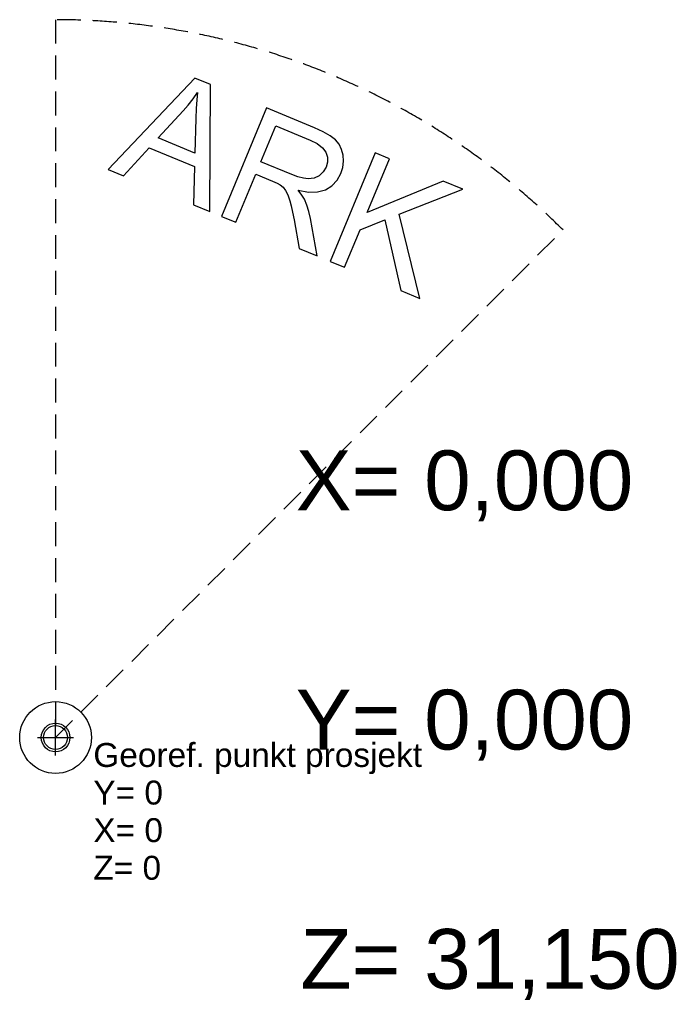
# Model space of a CAD drawing. Header units: millimetres. Extents: x -150 to 340869, y -1115 to 365939.
# Tile 1 of 6: x -150 to 2566, y -1115 to 3000. Entities that reach past the tile are written whole.
import ezdxf
from ezdxf.enums import TextEntityAlignment as Align

# ---------------------------------------------------------------- set-up
doc = ezdxf.new("R2010")
doc.units = ezdxf.units.MM
doc.header["$LTSCALE"] = 0.5
doc.header["$MEASUREMENT"] = 0
doc.linetypes.add('PLINE', pattern=[0])
doc.linetypes.add('Under snittplan', pattern=[300, 200, -100])
doc.layers.add('822- Nullpunkt for modelleringsgrunnlag(Nye konstruksjoner)', color=7, linetype='Continuous')
doc.styles.add('GENERATED_STYLE_1', font='arial.ttf')
doc.styles.add('GENERATED_STYLE_2', font='arial.ttf')

# ---------------------------------------------------------------- blocks, each defined once
blk = doc.blocks.new('Tekst 3D[1]', base_point=(218.9, 2368.1))
at = {"layer": '822- Nullpunkt for modelleringsgrunnlag(Nye konstruksjoner)', "linetype": 'PLINE'}
for p, q in [((582.3, 2755.5), (220.3, 2374.2)), ((647, 2728.8), (582.3, 2755.5)), ((644.7, 2198.4), (647, 2728.8)), ((574.9, 2668.8), (593.5, 2695.1)), ((593.5, 2695.1), (590.7, 2664.9)), ((533.2, 2618.6), (554.8, 2643.3)), ((554.8, 2643.3), (574.9, 2668.8)), ((590.7, 2664.9), (588.4, 2629.1)), ((428.3, 2506.2), (533.2, 2618.6)), ((588.4, 2629.1), (586.7, 2587.7)), ((881.4, 2631.6), (693.6, 2178.1)), ((1082.5, 2548.3), (881.4, 2631.6)), ((586.7, 2587.7), (582, 2442.5)), ((858.6, 2406.6), (920.7, 2556.7)), ((920.7, 2556.7), (1064.2, 2497.2)), ((1119.1, 2531.6), (1082.5, 2548.3)), ((1148.2, 2514.8), (1119.1, 2531.6)), ((1169.6, 2497.9), (1148.2, 2514.8)), ((582, 2442.5), (428.3, 2506.2)), ((1064.2, 2497.2), (1093.9, 2482.2)), ((1093.9, 2482.2), (1115.6, 2465.1)), ((1185, 2479.6), (1169.6, 2497.9)), ((1195.9, 2458.2), (1185, 2479.6)), ((284, 2347.8), (390.7, 2464.5)), ((390.7, 2464.5), (580.4, 2386)), ((1115.6, 2465.1), (1129.4, 2445.9)), ((1129.4, 2445.9), (1136.1, 2425.5)), ((1335.5, 2443.5), (1147.7, 1990.1)), ((1202.2, 2433.9), (1195.9, 2458.2)), ((1203.8, 2408.2), (1202.2, 2433.9)), ((1395.6, 2418.7), (1335.5, 2443.5)), ((987.5, 2353.2), (858.6, 2406.6)), ((1136.6, 2404.6), (1130.9, 2383.4)), ((1136.1, 2425.5), (1136.6, 2404.6)), ((1200.7, 2382.8), (1203.8, 2408.2)), ((1302.4, 2193.8), (1395.6, 2418.7)), ((220.3, 2374.2), (284, 2347.8)), ((580.4, 2386), (576.4, 2226.7)), ((753.6, 2153.3), (837, 2354.7)), ((837, 2354.7), (906.6, 2325.8)), ((1013.4, 2343.6), (987.5, 2353.2)), ((1102, 2347.7), (1080.4, 2337.7)), ((1119.1, 2363.5), (1102, 2347.7)), ((1130.9, 2383.4), (1119.1, 2363.5)), ((1176.6, 2328.7), (1192.7, 2357.7)), ((1192.7, 2357.7), (1200.7, 2382.8)), ((906.6, 2325.8), (926.4, 2317)), ((926.4, 2317), (939.1, 2309.8)), ((939.1, 2309.8), (951, 2299.4)), ((1036, 2337.6), (1013.4, 2343.6)), ((1055.4, 2335.1), (1036, 2337.6)), ((1080.4, 2337.7), (1055.4, 2335.1)), ((1127.8, 2289.3), (1155, 2305.9)), ((1155, 2305.9), (1176.6, 2328.7)), ((1620.8, 2325.4), (1302.4, 2193.8)), ((1702.1, 2291.7), (1620.8, 2325.4)), ((951, 2299.4), (961.5, 2286.4)), ((961.5, 2286.4), (970.9, 2268.6)), ((970.9, 2268.6), (979.4, 2243.5)), ((1030.1, 2267.2), (1013.9, 2287.2)), ((1013.9, 2287.2), (1057.2, 2279.4)), ((1040.7, 2249.6), (1030.1, 2267.2)), ((1057.2, 2279.4), (1095.2, 2280.1)), ((1095.2, 2280.1), (1127.8, 2289.3)), ((1435.8, 2186.8), (1702.1, 2291.7)), ((576.4, 2226.7), (644.7, 2198.4)), ((979.4, 2243.5), (984.9, 2221.8)), ((1050.7, 2225.1), (1040.7, 2249.6)), ((1059, 2198.1), (1050.7, 2225.1)), ((984.9, 2221.8), (990.8, 2195)), ((990.8, 2195), (996.9, 2163.1)), ((1065.5, 2168.7), (1059, 2198.1)), ((1522.6, 1834.8), (1435.8, 2186.8)), ((693.6, 2178.1), (753.6, 2153.3)), ((996.9, 2163.1), (1017.8, 2043.9)), ((1093.3, 2012.6), (1065.5, 2168.7)), ((1272.8, 2122.3), (1377, 2164)), ((1377, 2164), (1443.4, 1867.6)), ((1207.7, 1965.2), (1272.8, 2122.3)), ((1017.8, 2043.9), (1093.3, 2012.6)), ((1147.7, 1990.1), (1207.7, 1965.2)), ((1443.4, 1867.6), (1522.6, 1834.8))]:
    blk.add_line(p, q, dxfattribs=at)
blk = doc.blocks.new('Punktkoordinat[2]')
at = {"layer": '822- Nullpunkt for modelleringsgrunnlag(Nye konstruksjoner)', "linetype": 'PLINE'}
for radius in [150, 50]:
    blk.add_circle((0, 0), radius, dxfattribs=at)
at = {"layer": '822- Nullpunkt for modelleringsgrunnlag(Nye konstruksjoner)', "linetype": 'PLINE', "style": 'GENERATED_STYLE_1'}
for tag, p in [('DUMMY_23', (1441.1, 1199.9)), ('DUMMY_24', (1441.1, 199.9)), ('DUMMY_25', (1441.1, -800.1))]:
    blk.add_attdef(tag, text='', height=250, dxfattribs=at).set_placement(p, align=Align.TOP_RIGHT)
for tag, p in [('bFlipXY_0', (1541.1, 1199.9)), ('bFlipXY_1', (1541.1, 199.9)), ('bFlipXY_2', (1541.1, -800.1))]:
    blk.add_attdef(tag, text='', height=250, dxfattribs=at).set_placement(p, align=Align.TOP_LEFT)
blk = doc.blocks.new('Kart - koordinatobjekt 1[3]')
at = {"layer": '822- Nullpunkt for modelleringsgrunnlag(Nye konstruksjoner)', "linetype": 'PLINE'}
for p, q in [((0, -75), (0, 75)), ((-75, 0), (75, 0))]:
    blk.add_line(p, q, dxfattribs=at)
blk.add_circle((0, 0), 60, dxfattribs=at)
for tag, style, p in [('DUMMY_132', 'GENERATED_STYLE_2', (157.8, -22.9)), ('AC_show2DHotspotsIn3D_0', 'GENERATED_STYLE_1', (157.8, -180)), ('AC_show2DHotspotsIn3D_1', 'GENERATED_STYLE_1', (157.8, -337.1)), ('AC_show2DHotspotsIn3D_2', 'GENERATED_STYLE_1', (157.8, -494.3))]:
    blk.add_attdef(tag, text='', height=100, dxfattribs=dict(at, style=style)).set_placement(p, align=Align.TOP_LEFT)

msp = doc.modelspace()

# ---------------------------------------------------------------- linework, layer by layer
at = {"layer": '822- Nullpunkt for modelleringsgrunnlag(Nye konstruksjoner)', "linetype": 'Under snittplan', "flags": 128}
msp.add_lwpolyline([(0, 3000), (0, 0), (2121.3, 2121.3, 0.198912)], format="xyb", close=True, dxfattribs=at)

# ---------------------------------------------------------------- block references
at = {"layer": '822- Nullpunkt for modelleringsgrunnlag(Nye konstruksjoner)', "linetype": 'PLINE'}
msp.add_blockref('Tekst 3D[1]', (218.9, 2368.1), dxfattribs=at)
ref = msp.add_blockref('Punktkoordinat[2]', (0, 0), dxfattribs=at)
ref.add_attrib('bFlipXY', '0,000', dxfattribs={"color": 7, "linetype": 'PLINE', "height": 250, "style": 'GENERATED_STYLE_1'}).set_placement((1541.1, 1199.9), align=Align.TOP_LEFT)
ref.add_attrib('bFlipXY_1', '0,000', dxfattribs={"color": 7, "linetype": 'PLINE', "height": 250, "style": 'GENERATED_STYLE_1'}).set_placement((1541.1, 199.9), align=Align.TOP_LEFT)
ref.add_attrib('bFlipXY_2', '31,150', dxfattribs={"color": 7, "linetype": 'PLINE', "height": 250, "style": 'GENERATED_STYLE_1'}).set_placement((1541.1, -800.1), align=Align.TOP_LEFT)
ref.add_attrib('DUMMY_23', 'X=', dxfattribs={"color": 7, "linetype": 'PLINE', "height": 250, "style": 'GENERATED_STYLE_1'}).set_placement((1441.1, 1199.9), align=Align.TOP_RIGHT)
ref.add_attrib('DUMMY_24', 'Y=', dxfattribs={"color": 7, "linetype": 'PLINE', "height": 250, "style": 'GENERATED_STYLE_1'}).set_placement((1441.1, 199.9), align=Align.TOP_RIGHT)
ref.add_attrib('DUMMY_25', 'Z=', dxfattribs={"color": 7, "linetype": 'PLINE', "height": 250, "style": 'GENERATED_STYLE_1'}).set_placement((1441.1, -800.1), align=Align.TOP_RIGHT)
ref = msp.add_blockref('Kart - koordinatobjekt 1[3]', (0, 0), dxfattribs=at)
ref.add_attrib('AC_show2DHotspotsIn3D', 'Y= 0', dxfattribs={"color": 7, "linetype": 'PLINE', "height": 100, "style": 'GENERATED_STYLE_1'}).set_placement((157.8, -180), align=Align.TOP_LEFT)
ref.add_attrib('AC_show2DHotspotsIn3D_1', 'X= 0', dxfattribs={"color": 7, "linetype": 'PLINE', "height": 100, "style": 'GENERATED_STYLE_1'}).set_placement((157.8, -337.1), align=Align.TOP_LEFT)
ref.add_attrib('AC_show2DHotspotsIn3D_2', 'Z= 0', dxfattribs={"color": 7, "linetype": 'PLINE', "height": 100, "style": 'GENERATED_STYLE_1'}).set_placement((157.8, -494.3), align=Align.TOP_LEFT)
ref.add_attrib('DUMMY_132', 'Georef. punkt prosjekt', dxfattribs={"color": 7, "linetype": 'PLINE', "height": 100, "style": 'GENERATED_STYLE_2'}).set_placement((157.8, -22.9), align=Align.TOP_LEFT)

doc.saveas('drawing.dxf')
